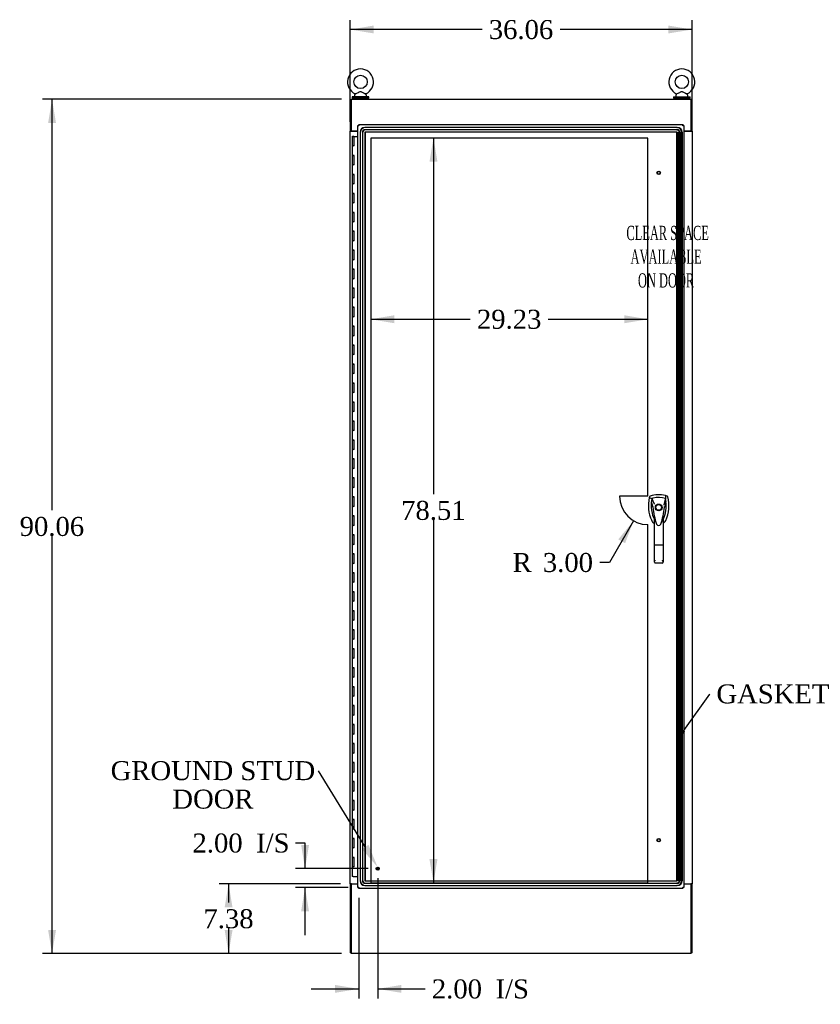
# Model space of a CAD drawing. Header units: inches. Extents: x 2 to 538, y -2 to 358.
# Tile 9 of 19: x 122 to 207, y 128 to 232. Entities that reach past the tile are written whole.
import ezdxf
from ezdxf import colors
from ezdxf.entities.mleader import LeaderData, LeaderLine
from ezdxf.enums import TextEntityAlignment as Align
from ezdxf.lldxf.tags import DXFTag
from ezdxf.math import Vec2, Vec3

# ---------------------------------------------------------------- set-up
doc = ezdxf.new("R2010")
doc.units = ezdxf.units.IN
doc.header["$MEASUREMENT"] = 0
for name, color, linetype in [('COM54746-78', 7, 'Continuous'), ('COM70220', 7, 'Continuous'), ('COM70449-3', 7, 'Continuous'), ('COM71197-4', 7, 'Continuous'), ('COM71198-3', 7, 'Continuous'), ('COM71199-6', 7, 'Continuous'), ('Default', 7, 'Continuous'), ('DV1_Default', 7, 'Continuous'), ('HAN13068', 7, 'Continuous'), ('SCS86414', 7, 'Continuous'), ('STD26122', 7, 'Continuous'), ('STD26258', 7, 'Continuous'), ('WAF25377', 7, 'Continuous'), ('WAM254785', 7, 'Continuous')]:
    doc.layers.add(name, color=color, linetype=linetype)
doc.styles.add('SEACAD_Times_New_Roman', font='times.ttf')
tags = doc.linetypes.add('HIDDEN2', pattern=[0.1875, 0.125, -0.0625]).pattern_tags.tags
tags[6:7] = [DXFTag(74, 4), DXFTag(75, 0), DXFTag(340, '0'), DXFTag(46, 0.0), DXFTag(50, 0.0), DXFTag(44, 0.0), DXFTag(45, 0.0)]
tags[4:5] = [DXFTag(74, 4), DXFTag(75, 0), DXFTag(340, '0'), DXFTag(46, 0.0), DXFTag(50, 0.0), DXFTag(44, 0.0), DXFTag(45, 0.0)]
doc.dimstyles.new('HAMMOND_(STH_-_540x360)', dxfattribs={"dimtxt": 2, "dimasz": 2.5, "dimexe": 1, "dimexo": 1, "dimgap": 0.5, "dimtad": 0, "dimtih": 1, "dimtoh": 1, "dimzin": 0, "dimdsep": 46, "dimtxsty": 'SEACAD_Times_New_Roman', "dimblk1": '_SE_FILLED', "dimblk2": '_SE_FILLED', "dimsah": 1, "dimcen": 1, "dimadec": 0, "dimazin": 0, "dimtfac": 0.8, "dimtofl": 0, "dimtmove": 0, "dimatfit": 3, "dimfxl": 1, "dimtolj": 1, "dimtzin": 0, "dimarcsym": 0})

# ---------------------------------------------------------------- blocks, each defined once
blk = doc.blocks.new('SE')
at = {"layer": 'COM54746-78', "color": 7, "linetype": 'Continuous'}
for p, q in [((157.19, 219.2), (157.42, 219.2)), ((157.19, 219.2), (157.19, 218.2)), ((157.25, 219.2), (157.25, 219.23)), ((157.25, 219.23), (157.3, 219.23)), ((157.3, 219.2), (157.25, 219.2)), ((157.26, 219.2), (157.26, 219.2)), ((157.3, 219.23), (157.32, 219.23)), ((157.3, 219.2), (157.32, 219.2)), ((157.32, 219.23), (157.37, 219.23)), ((157.37, 219.2), (157.32, 219.2)), ((157.36, 219.2), (157.36, 219.2)), ((157.37, 219.23), (157.37, 219.2)), ((157.42, 219.2), (157.79, 219.2)), ((157.42, 218.2), (157.42, 219.2)), ((157.19, 218.2), (157.31, 218.2)), ((157.19, 218.2), (157.19, 217.2)), ((157.31, 218.2), (157.19, 218.2)), ((157.42, 218.2), (157.31, 218.2)), ((157.19, 217.2), (157.31, 217.2)), ((157.31, 217.2), (157.19, 217.2)), ((157.19, 217.2), (157.19, 216.2)), ((157.42, 217.2), (157.31, 217.2)), ((157.42, 216.2), (157.42, 217.2)), ((157.19, 216.2), (157.31, 216.2)), ((157.19, 216.2), (157.19, 215.2)), ((157.31, 216.2), (157.19, 216.2)), ((157.42, 216.2), (157.31, 216.2)), ((157.19, 215.2), (157.31, 215.2)), ((157.31, 215.2), (157.19, 215.2)), ((157.19, 215.2), (157.19, 214.2)), ((157.42, 215.2), (157.31, 215.2)), ((157.42, 214.2), (157.42, 215.2)), ((157.19, 214.2), (157.31, 214.2)), ((157.19, 214.2), (157.19, 213.2)), ((157.31, 214.2), (157.19, 214.2)), ((157.42, 214.2), (157.31, 214.2)), ((157.19, 213.2), (157.31, 213.2)), ((157.31, 213.2), (157.19, 213.2)), ((157.19, 213.2), (157.19, 212.2)), ((157.42, 213.2), (157.31, 213.2)), ((157.42, 212.2), (157.42, 213.2)), ((157.19, 212.2), (157.31, 212.2)), ((157.19, 212.2), (157.19, 211.2)), ((157.31, 212.2), (157.19, 212.2)), ((157.42, 212.2), (157.31, 212.2)), ((157.19, 211.2), (157.31, 211.2)), ((157.31, 211.2), (157.19, 211.2)), ((157.19, 211.2), (157.19, 210.2)), ((157.42, 211.2), (157.31, 211.2)), ((157.42, 210.2), (157.42, 211.2)), ((157.19, 210.2), (157.31, 210.2)), ((157.19, 210.2), (157.19, 209.2)), ((157.31, 210.2), (157.19, 210.2)), ((157.42, 210.2), (157.31, 210.2)), ((157.19, 209.2), (157.31, 209.2)), ((157.31, 209.2), (157.19, 209.2)), ((157.19, 209.2), (157.19, 208.2)), ((157.42, 209.2), (157.31, 209.2)), ((157.42, 208.2), (157.42, 209.2)), ((157.19, 208.2), (157.31, 208.2)), ((157.19, 208.2), (157.19, 207.2)), ((157.31, 208.2), (157.19, 208.2)), ((157.42, 208.2), (157.31, 208.2)), ((157.19, 207.2), (157.31, 207.2)), ((157.31, 207.2), (157.19, 207.2)), ((157.19, 207.2), (157.19, 206.2)), ((157.42, 207.2), (157.31, 207.2)), ((157.42, 206.2), (157.42, 207.2)), ((157.19, 206.2), (157.31, 206.2)), ((157.19, 206.2), (157.19, 205.2)), ((157.31, 206.2), (157.19, 206.2)), ((157.42, 206.2), (157.31, 206.2)), ((157.19, 205.2), (157.31, 205.2)), ((157.31, 205.2), (157.19, 205.2)), ((157.19, 205.2), (157.19, 204.2)), ((157.42, 205.2), (157.31, 205.2)), ((157.42, 204.2), (157.42, 205.2)), ((157.19, 204.2), (157.31, 204.2)), ((157.19, 204.2), (157.19, 203.2)), ((157.31, 204.2), (157.19, 204.2)), ((157.42, 204.2), (157.31, 204.2)), ((157.19, 203.2), (157.31, 203.2)), ((157.31, 203.2), (157.19, 203.2)), ((157.19, 203.2), (157.19, 202.2)), ((157.42, 203.2), (157.31, 203.2)), ((157.42, 202.2), (157.42, 203.2)), ((157.19, 202.2), (157.31, 202.2)), ((157.19, 202.2), (157.19, 201.2)), ((157.31, 202.2), (157.19, 202.2)), ((157.42, 202.2), (157.31, 202.2)), ((157.19, 201.2), (157.31, 201.2)), ((157.31, 201.2), (157.19, 201.2)), ((157.19, 201.2), (157.19, 200.2)), ((157.42, 201.2), (157.31, 201.2)), ((157.42, 200.2), (157.42, 201.2)), ((157.19, 200.2), (157.31, 200.2)), ((157.19, 200.2), (157.19, 199.2)), ((157.31, 200.2), (157.19, 200.2)), ((157.42, 200.2), (157.31, 200.2)), ((157.19, 199.2), (157.31, 199.2)), ((157.31, 199.2), (157.19, 199.2)), ((157.19, 199.2), (157.19, 198.2)), ((157.42, 199.2), (157.31, 199.2)), ((157.42, 198.2), (157.42, 199.2)), ((157.19, 198.2), (157.31, 198.2)), ((157.19, 198.2), (157.19, 197.2)), ((157.31, 198.2), (157.19, 198.2)), ((157.42, 198.2), (157.31, 198.2)), ((157.19, 197.2), (157.31, 197.2)), ((157.31, 197.2), (157.19, 197.2)), ((157.19, 197.2), (157.19, 196.2)), ((157.19, 196.2), (157.31, 196.2)), ((157.19, 196.2), (157.19, 195.2)), ((157.31, 196.2), (157.19, 196.2)), ((157.42, 197.2), (157.31, 197.2)), ((157.42, 196.2), (157.31, 196.2)), ((157.42, 196.2), (157.42, 197.2)), ((157.19, 195.2), (157.31, 195.2)), ((157.31, 195.2), (157.19, 195.2)), ((157.19, 195.2), (157.19, 194.2)), ((157.42, 195.2), (157.31, 195.2)), ((157.42, 194.2), (157.42, 195.2)), ((157.19, 194.2), (157.31, 194.2)), ((157.19, 194.2), (157.19, 193.2)), ((157.31, 194.2), (157.19, 194.2)), ((157.42, 194.2), (157.31, 194.2)), ((157.19, 193.2), (157.31, 193.2)), ((157.31, 193.2), (157.19, 193.2)), ((157.19, 193.2), (157.19, 192.2)), ((157.42, 193.2), (157.31, 193.2)), ((157.42, 192.2), (157.42, 193.2)), ((157.19, 192.2), (157.31, 192.2)), ((157.19, 192.2), (157.19, 191.2)), ((157.31, 192.2), (157.19, 192.2)), ((157.42, 192.2), (157.31, 192.2)), ((157.19, 191.2), (157.31, 191.2)), ((157.31, 191.2), (157.19, 191.2)), ((157.19, 191.2), (157.19, 190.2)), ((157.42, 191.2), (157.31, 191.2)), ((157.42, 190.2), (157.42, 191.2)), ((157.19, 190.2), (157.31, 190.2)), ((157.19, 190.2), (157.19, 189.2)), ((157.31, 190.2), (157.19, 190.2)), ((157.42, 190.2), (157.31, 190.2)), ((157.19, 189.2), (157.31, 189.2)), ((157.31, 189.2), (157.19, 189.2)), ((157.19, 189.2), (157.19, 188.2)), ((157.42, 189.2), (157.31, 189.2)), ((157.42, 188.2), (157.42, 189.2)), ((157.19, 188.2), (157.31, 188.2)), ((157.19, 188.2), (157.19, 187.2)), ((157.31, 188.2), (157.19, 188.2)), ((157.42, 188.2), (157.31, 188.2)), ((157.19, 187.2), (157.31, 187.2)), ((157.31, 187.2), (157.19, 187.2)), ((157.19, 187.2), (157.19, 186.2)), ((157.42, 187.2), (157.31, 187.2)), ((157.42, 186.2), (157.42, 187.2)), ((157.19, 186.2), (157.31, 186.2)), ((157.19, 186.2), (157.19, 185.2)), ((157.31, 186.2), (157.19, 186.2)), ((157.42, 186.2), (157.31, 186.2)), ((157.19, 185.2), (157.31, 185.2)), ((157.31, 185.2), (157.19, 185.2)), ((157.19, 185.2), (157.19, 184.2)), ((157.42, 185.2), (157.31, 185.2)), ((157.42, 184.2), (157.42, 185.2)), ((157.19, 184.2), (157.31, 184.2)), ((157.19, 184.2), (157.19, 183.2)), ((157.31, 184.2), (157.19, 184.2)), ((157.42, 184.2), (157.31, 184.2)), ((157.19, 183.2), (157.31, 183.2)), ((157.31, 183.2), (157.19, 183.2)), ((157.19, 183.2), (157.19, 182.2)), ((157.42, 183.2), (157.31, 183.2)), ((157.42, 182.2), (157.42, 183.2)), ((157.19, 182.2), (157.31, 182.2)), ((157.19, 182.2), (157.19, 181.2)), ((157.31, 182.2), (157.19, 182.2)), ((157.42, 182.2), (157.31, 182.2)), ((157.19, 181.2), (157.31, 181.2)), ((157.31, 181.2), (157.19, 181.2)), ((157.19, 181.2), (157.19, 180.2)), ((157.42, 181.2), (157.31, 181.2)), ((157.42, 180.2), (157.42, 181.2)), ((157.19, 180.2), (157.31, 180.2)), ((157.19, 180.2), (157.19, 179.2)), ((157.31, 180.2), (157.19, 180.2)), ((157.42, 180.2), (157.31, 180.2)), ((157.19, 179.2), (157.31, 179.2)), ((157.31, 179.2), (157.19, 179.2)), ((157.19, 179.2), (157.19, 178.2)), ((157.42, 179.2), (157.31, 179.2)), ((157.42, 178.2), (157.42, 179.2)), ((157.19, 178.2), (157.31, 178.2)), ((157.19, 178.2), (157.19, 177.2)), ((157.31, 178.2), (157.19, 178.2)), ((157.42, 178.2), (157.31, 178.2)), ((157.19, 177.2), (157.31, 177.2)), ((157.31, 177.2), (157.19, 177.2)), ((157.19, 177.2), (157.19, 176.2)), ((157.42, 177.2), (157.31, 177.2)), ((157.42, 176.2), (157.42, 177.2)), ((157.19, 176.2), (157.31, 176.2)), ((157.19, 176.2), (157.19, 175.2)), ((157.31, 176.2), (157.19, 176.2)), ((157.42, 176.2), (157.31, 176.2)), ((157.19, 175.2), (157.31, 175.2)), ((157.31, 175.2), (157.19, 175.2)), ((157.19, 175.2), (157.19, 174.2)), ((157.42, 175.2), (157.31, 175.2)), ((157.42, 174.2), (157.42, 175.2)), ((157.19, 174.2), (157.31, 174.2)), ((157.19, 174.2), (157.19, 173.2)), ((157.31, 174.2), (157.19, 174.2)), ((157.42, 174.2), (157.31, 174.2)), ((157.19, 173.2), (157.31, 173.2)), ((157.31, 173.2), (157.19, 173.2)), ((157.19, 173.2), (157.19, 172.2)), ((157.42, 173.2), (157.31, 173.2)), ((157.42, 172.2), (157.42, 173.2)), ((157.19, 172.2), (157.31, 172.2)), ((157.19, 172.2), (157.19, 171.2)), ((157.31, 172.2), (157.19, 172.2)), ((157.42, 172.2), (157.31, 172.2)), ((157.19, 171.2), (157.31, 171.2)), ((157.31, 171.2), (157.19, 171.2)), ((157.19, 171.2), (157.19, 170.2)), ((157.42, 171.2), (157.31, 171.2)), ((157.42, 170.2), (157.42, 171.2)), ((157.19, 170.2), (157.31, 170.2)), ((157.19, 170.2), (157.19, 169.2)), ((157.31, 170.2), (157.19, 170.2)), ((157.19, 169.2), (157.31, 169.2)), ((157.31, 169.2), (157.19, 169.2)), ((157.19, 169.2), (157.19, 168.2)), ((157.42, 170.2), (157.31, 170.2)), ((157.42, 169.2), (157.31, 169.2)), ((157.42, 168.2), (157.42, 169.2)), ((157.19, 168.2), (157.31, 168.2)), ((157.19, 168.2), (157.19, 167.2)), ((157.31, 168.2), (157.19, 168.2)), ((157.42, 168.2), (157.31, 168.2)), ((157.19, 167.2), (157.31, 167.2)), ((157.31, 167.2), (157.19, 167.2)), ((157.19, 167.2), (157.19, 166.2)), ((157.42, 167.2), (157.31, 167.2)), ((157.42, 166.2), (157.42, 167.2)), ((157.19, 166.2), (157.31, 166.2)), ((157.19, 166.2), (157.19, 165.2)), ((157.31, 166.2), (157.19, 166.2)), ((157.42, 166.2), (157.31, 166.2)), ((157.19, 165.2), (157.31, 165.2)), ((157.31, 165.2), (157.19, 165.2)), ((157.19, 165.2), (157.19, 164.2)), ((157.42, 165.2), (157.31, 165.2)), ((157.42, 164.2), (157.42, 165.2)), ((157.19, 164.2), (157.31, 164.2)), ((157.19, 164.2), (157.19, 163.2)), ((157.31, 164.2), (157.19, 164.2)), ((157.42, 164.2), (157.31, 164.2)), ((157.19, 163.2), (157.31, 163.2)), ((157.31, 163.2), (157.19, 163.2)), ((157.19, 163.2), (157.19, 162.2)), ((157.42, 163.2), (157.31, 163.2)), ((157.42, 162.2), (157.42, 163.2)), ((157.19, 162.2), (157.31, 162.2)), ((157.19, 162.2), (157.19, 161.2)), ((157.31, 162.2), (157.19, 162.2)), ((157.42, 162.2), (157.31, 162.2)), ((157.19, 161.2), (157.31, 161.2)), ((157.31, 161.2), (157.19, 161.2)), ((157.19, 161.2), (157.19, 160.2)), ((157.42, 161.2), (157.31, 161.2)), ((157.42, 160.2), (157.42, 161.2)), ((157.19, 160.2), (157.31, 160.2)), ((157.19, 160.2), (157.19, 159.2)), ((157.31, 160.2), (157.19, 160.2)), ((157.42, 160.2), (157.31, 160.2)), ((157.19, 159.2), (157.31, 159.2)), ((157.31, 159.2), (157.19, 159.2)), ((157.19, 159.2), (157.19, 158.2)), ((157.42, 159.2), (157.31, 159.2)), ((157.42, 158.2), (157.42, 159.2)), ((157.19, 158.2), (157.31, 158.2)), ((157.19, 158.2), (157.19, 157.2)), ((157.31, 158.2), (157.19, 158.2)), ((157.42, 158.2), (157.31, 158.2)), ((157.19, 157.2), (157.31, 157.2)), ((157.31, 157.2), (157.19, 157.2)), ((157.19, 157.2), (157.19, 156.2)), ((157.42, 157.2), (157.31, 157.2)), ((157.42, 156.2), (157.42, 157.2)), ((157.19, 156.2), (157.31, 156.2)), ((157.19, 156.2), (157.19, 155.2)), ((157.31, 156.2), (157.19, 156.2)), ((157.42, 156.2), (157.31, 156.2)), ((157.19, 155.2), (157.31, 155.2)), ((157.31, 155.2), (157.19, 155.2)), ((157.19, 155.2), (157.19, 154.2)), ((157.42, 155.2), (157.31, 155.2)), ((157.42, 154.2), (157.42, 155.2)), ((157.19, 154.2), (157.31, 154.2)), ((157.19, 154.2), (157.19, 153.2)), ((157.31, 154.2), (157.19, 154.2)), ((157.42, 154.2), (157.31, 154.2)), ((157.19, 153.2), (157.31, 153.2)), ((157.31, 153.2), (157.19, 153.2)), ((157.19, 153.2), (157.19, 152.2)), ((157.42, 153.2), (157.31, 153.2)), ((157.42, 152.2), (157.42, 153.2)), ((157.19, 152.2), (157.31, 152.2)), ((157.19, 152.2), (157.19, 151.2)), ((157.31, 152.2), (157.19, 152.2)), ((157.42, 152.2), (157.31, 152.2)), ((157.19, 151.2), (157.31, 151.2)), ((157.31, 151.2), (157.19, 151.2)), ((157.19, 151.2), (157.19, 150.2)), ((157.42, 151.2), (157.31, 151.2)), ((157.42, 150.2), (157.42, 151.2)), ((157.19, 150.2), (157.31, 150.2)), ((157.19, 150.2), (157.19, 149.2)), ((157.31, 150.2), (157.19, 150.2)), ((157.42, 150.2), (157.31, 150.2)), ((157.19, 149.2), (157.31, 149.2)), ((157.31, 149.2), (157.19, 149.2)), ((157.19, 149.2), (157.19, 148.2)), ((157.42, 149.2), (157.31, 149.2)), ((157.42, 148.2), (157.42, 149.2)), ((157.19, 148.2), (157.31, 148.2)), ((157.19, 148.2), (157.19, 147.2)), ((157.31, 148.2), (157.19, 148.2)), ((157.42, 148.2), (157.31, 148.2)), ((157.19, 147.2), (157.31, 147.2)), ((157.31, 147.2), (157.19, 147.2)), ((157.19, 147.2), (157.19, 146.2)), ((157.42, 147.2), (157.31, 147.2)), ((157.42, 146.2), (157.42, 147.2)), ((157.19, 146.2), (157.31, 146.2)), ((157.19, 146.2), (157.19, 145.2)), ((157.31, 146.2), (157.19, 146.2)), ((157.42, 146.2), (157.31, 146.2)), ((157.19, 145.2), (157.31, 145.2)), ((157.31, 145.2), (157.19, 145.2)), ((157.19, 145.2), (157.19, 144.2)), ((157.42, 145.2), (157.31, 145.2)), ((157.42, 144.2), (157.42, 145.2)), ((157.19, 144.2), (157.31, 144.2)), ((157.19, 144.2), (157.19, 143.2)), ((157.31, 144.2), (157.19, 144.2)), ((157.42, 144.2), (157.31, 144.2)), ((157.19, 143.2), (157.31, 143.2)), ((157.31, 143.2), (157.19, 143.2)), ((157.19, 143.2), (157.19, 142.2)), ((157.19, 142.2), (157.31, 142.2)), ((157.19, 142.2), (157.19, 141.2)), ((157.31, 142.2), (157.19, 142.2)), ((157.42, 143.2), (157.31, 143.2)), ((157.42, 142.2), (157.31, 142.2)), ((157.42, 142.2), (157.42, 143.2)), ((157.31, 141.2), (157.19, 141.2)), ((157.31, 141.2), (157.79, 141.2))]:
    blk.add_line(p, q, dxfattribs=at)
at = {"layer": 'COM70220', "color": 7, "linetype": 'HIDDEN2'}
for p, q in [((191.43, 220.16), (158.53, 220.16)), ((191.43, 220.16), (158.53, 220.16)), ((191.43, 220.16), (191.49, 220.16)), ((191.43, 220.16), (191.49, 220.16)), ((158.03, 219.66), (158.03, 140.73)), ((158.03, 219.66), (158.03, 140.73)), ((158.09, 140.73), (158.09, 219.66)), ((158.09, 140.73), (158.09, 219.66)), ((158.28, 219.66), (158.28, 140.73)), ((158.34, 140.73), (158.34, 219.66)), ((191.43, 219.91), (158.53, 219.91)), ((158.53, 219.66), (158.53, 140.73)), ((191.43, 219.66), (158.53, 219.66)), ((191.43, 219.66), (158.53, 219.66)), ((158.53, 219.66), (158.53, 140.73)), ((158.59, 140.73), (158.59, 219.66)), ((158.59, 140.73), (158.59, 219.66)), ((191.43, 219.91), (191.49, 219.91)), ((191.43, 219.66), (191.49, 219.66)), ((191.43, 219.66), (191.49, 219.66)), ((191.43, 140.73), (191.43, 219.66)), ((191.43, 140.73), (191.43, 219.66)), ((191.49, 219.66), (191.49, 140.73)), ((191.5, 219.66), (191.5, 140.73)), ((191.68, 140.73), (191.68, 219.66)), ((191.74, 219.66), (191.74, 140.73)), ((191.93, 140.73), (191.93, 219.66)), ((191.93, 140.73), (191.93, 219.66)), ((191.99, 219.66), (191.99, 140.73)), ((191.99, 219.66), (191.99, 140.73)), ((158.53, 140.73), (191.43, 140.73)), ((158.53, 140.73), (191.43, 140.73)), ((158.53, 140.48), (191.43, 140.48)), ((158.53, 140.23), (191.43, 140.23)), ((158.53, 140.23), (191.43, 140.23)), ((191.49, 140.73), (191.43, 140.73)), ((191.49, 140.73), (191.43, 140.73)), ((191.49, 140.48), (191.43, 140.48)), ((191.49, 140.23), (191.43, 140.23)), ((191.49, 140.23), (191.43, 140.23))]:
    blk.add_line(p, q, dxfattribs=at)
for centre, radius, start, end in [((158.53, 219.66), 0.5, 90, 180), ((158.53, 219.66), 0.499, 90, 180), ((158.59, 219.66), 0.5, 90, 180), ((158.59, 219.66), 0.499, 90, 180), ((191.43, 219.66), 0.5, 0, 90), ((191.43, 219.66), 0.499, 0, 90), ((191.49, 219.66), 0.5, 0, 90), ((191.49, 219.66), 0.499, 0, 90), ((158.53, 219.66), 0.25, 90, 180), ((158.59, 219.66), 0.25, 90, 180), ((158.53, 219.66), 0.001, 90, 180), ((158.59, 219.66), 0.001, 90, 180), ((191.43, 219.66), 0.25, 0, 90), ((191.43, 219.66), 0.001, 0, 90), ((191.49, 219.66), 0.25, 0, 90), ((191.49, 219.66), 0.001, 0, 90), ((158.53, 140.73), 0.5, 180, 270), ((158.53, 140.73), 0.499, 180, 270), ((158.59, 140.73), 0.5, 180, 270), ((158.59, 140.73), 0.499, 180, 270), ((158.53, 140.73), 0.25, 180, 270), ((158.59, 140.73), 0.25, 180, 270), ((158.53, 140.73), 0.001, 180, 270), ((158.59, 140.73), 0.001, 180, 270), ((191.43, 140.73), 0.5, 270, 0), ((191.43, 140.73), 0.001, 270, 0), ((191.43, 140.73), 0.25, 270, 0), ((191.43, 140.73), 0.499, 270, 0), ((191.49, 140.73), 0.5, 270, 0), ((191.49, 140.73), 0.001, 270, 0), ((191.49, 140.73), 0.25, 270, 0), ((191.49, 140.73), 0.499, 270, 0)]:
    blk.add_arc(centre, radius, start, end, dxfattribs=at)
at = {"layer": 'COM70449-3', "color": 7, "linetype": 'Continuous'}
for p, q in [((157.08, 223.12), (192.95, 223.12)), ((157.08, 223.12), (157.08, 222.97)), ((157.08, 222.97), (157.08, 219.77)), ((192.95, 222.97), (192.95, 223.12)), ((192.95, 219.77), (192.95, 222.97)), ((157.08, 219.77), (157.79, 219.77)), ((192.17, 219.77), (192.95, 219.77))]:
    blk.add_line(p, q, dxfattribs=at)
at = {"layer": 'COM71197-4', "color": 7, "linetype": 'Continuous'}
for p, q in [((157.08, 223.02), (156.98, 223.02)), ((156.98, 223.02), (156.98, 219.77)), ((192.95, 223.02), (193.04, 223.02)), ((193.04, 219.77), (193.04, 223.02)), ((156.98, 219.74), (156.98, 219.77)), ((157.08, 219.77), (156.98, 219.77)), ((156.98, 140.43), (156.98, 219.74)), ((156.98, 219.74), (157.12, 219.74)), ((157.08, 219.74), (157.08, 219.77)), ((157.79, 219.74), (157.12, 219.74)), ((192.9, 219.74), (192.17, 219.74)), ((192.9, 219.74), (193.04, 219.74)), ((192.95, 219.74), (192.95, 219.77)), ((193.04, 219.77), (192.95, 219.77)), ((193.04, 219.74), (193.04, 219.77)), ((193.04, 219.74), (193.04, 140.43)), ((156.98, 140.43), (156.98, 140.4)), ((157.12, 140.43), (156.98, 140.43)), ((156.98, 140.4), (157.08, 140.4)), ((156.98, 140.4), (156.98, 133.15)), ((157.08, 140.43), (157.08, 140.4)), ((157.12, 140.43), (157.79, 140.43)), ((192.17, 140.43), (192.9, 140.43)), ((193.04, 140.43), (192.9, 140.43)), ((192.95, 140.43), (192.95, 140.4)), ((192.95, 140.4), (193.04, 140.4)), ((193.04, 140.43), (193.04, 140.4)), ((193.04, 133.15), (193.04, 140.4)), ((157.08, 133.15), (156.98, 133.15)), ((193.04, 133.15), (192.95, 133.15))]:
    blk.add_line(p, q, dxfattribs=at)
at = {"layer": 'COM71198-3', "color": 7, "linetype": 'Continuous'}
for p, q in [((157.08, 140.4), (157.08, 133.2)), ((157.08, 140.4), (157.79, 140.4)), ((192.17, 140.4), (192.95, 140.4)), ((192.95, 133.2), (192.95, 140.4)), ((157.08, 133.2), (157.08, 133.06)), ((192.95, 133.06), (157.08, 133.06)), ((192.95, 133.06), (192.95, 133.2))]:
    blk.add_line(p, q, dxfattribs=at)
at = {"layer": 'COM71199-6', "color": 7, "linetype": 'Continuous'}
for p, q in [((157.79, 140.02), (157.79, 220.37)), ((157.79, 220.37), (157.85, 220.37)), ((157.89, 220.37), (157.85, 220.37)), ((157.89, 220.46), (192.07, 220.46)), ((157.89, 220.46), (157.89, 220.41)), ((157.89, 220.37), (157.89, 220.41)), ((157.92, 220.33), (157.89, 220.37)), ((157.94, 220.32), (157.94, 220.32)), ((157.94, 220.32), (157.94, 220.32)), ((157.94, 220.32), (157.94, 220.32)), ((157.94, 220.32), (157.94, 220.32)), ((157.94, 220.32), (157.94, 220.32)), ((192.03, 220.32), (192.03, 220.32)), ((192.03, 220.32), (192.03, 220.32)), ((192.03, 220.32), (192.03, 220.32)), ((192.03, 220.32), (192.03, 220.32)), ((192.03, 220.32), (192.03, 220.32)), ((192.04, 220.33), (192.07, 220.37)), ((192.07, 220.46), (192.07, 220.41)), ((192.07, 220.37), (192.07, 220.41)), ((192.07, 220.37), (192.11, 220.37)), ((192.17, 220.37), (192.11, 220.37)), ((192.17, 220.37), (192.17, 140.02)), ((192.23, 219.77), (192.23, 219.74)), ((192.23, 140.43), (192.23, 140.4)), ((157.79, 140.02), (157.85, 140.02)), ((157.89, 140.02), (157.85, 140.02)), ((157.93, 140.06), (157.89, 140.02)), ((157.89, 140.02), (157.89, 139.99)), ((157.89, 139.93), (157.89, 139.99)), ((192.07, 139.93), (157.89, 139.93)), ((157.94, 140.07), (157.94, 140.07)), ((157.94, 140.07), (157.94, 140.07)), ((157.94, 140.07), (157.94, 140.07)), ((157.94, 140.07), (157.94, 140.07)), ((192.03, 140.07), (192.03, 140.07)), ((192.03, 140.07), (192.03, 140.07)), ((192.03, 140.07), (192.03, 140.07)), ((192.03, 140.07), (192.03, 140.07)), ((192.04, 140.06), (192.07, 140.02)), ((192.07, 140.02), (192.07, 139.99)), ((192.07, 140.02), (192.11, 140.02)), ((192.07, 139.93), (192.07, 139.99)), ((192.17, 140.02), (192.11, 140.02))]:
    blk.add_line(p, q, dxfattribs=at)
for centre, start, end in [((158.42, 221.3), 238.5613, 243.7633), ((156.96, 219.84), 26.2367, 31.4387), ((193, 219.84), 148.5613, 153.7633), ((191.54, 221.3), 296.2367, 301.4387), ((158.42, 139.09), 116.2367, 121.4387), ((156.96, 140.55), 328.5613, 333.7633), ((193, 140.55), 206.2367, 211.4387), ((191.54, 139.09), 58.5613, 63.7633)]:
    blk.add_arc(centre, 1.09, start, end, dxfattribs=at)
at = {"layer": 'DV1_Default', "color": 7, "linetype": 'HIDDEN2'}
for p, q in [((188.38, 219.03), (159.15, 219.03)), ((159.15, 219.03), (159.15, 140.52)), ((188.38, 181.28), (188.38, 219.03)), ((188.38, 181.28), (185.38, 181.28)), ((188.38, 140.52), (188.38, 178.28)), ((159.15, 140.52), (188.38, 140.52))]:
    blk.add_line(p, q, dxfattribs=at)
blk.add_arc((188.38, 181.28), 3, 180, 270, dxfattribs=at)
at = {"layer": 'HAN13068', "color": 7, "linetype": 'Continuous'}
for p, q in [((188.53, 181.2), (188.52, 181.14)), ((188.52, 181.14), (188.8, 181.03)), ((188.8, 181.03), (189.02, 180.46)), ((190.22, 181.03), (190.05, 180.38)), ((190.41, 181.28), (190.23, 181.34)), ((188.91, 180.11), (188.91, 180.11)), ((189.02, 180.46), (189.07, 180.43)), ((190.12, 180.12), (190.12, 180.12)), ((189.06, 176.12), (189.06, 179.1)), ((189.97, 179.1), (189.97, 176.12)), ((189.97, 178.82), (189.99, 178.86)), ((189.99, 178.86), (189.99, 178.86)), ((189.25, 178.45), (189.25, 178.45)), ((189.73, 178.33), (189.74, 178.35)), ((189.06, 174.31), (189.06, 176.12)), ((189.88, 176.11), (189.15, 176.11)), ((189.97, 176.12), (189.97, 174.31)), ((189.88, 174.22), (189.15, 174.22))]:
    blk.add_line(p, q, dxfattribs=at)
for radius in [0.35, 0.3]:
    blk.add_circle((189.51, 180.1), radius, dxfattribs=at)
for centre, radius, start, end in [((192.14, 180.29), 3.72, 166.7532, 205.1027), ((189.51, 178.86), 2.58, 73.8589, 110.3492), ((192.14, 180.29), 3.42, 174.7018, 200.2077), ((192.14, 180.29), 3.42, 167.3846, 174.7018), ((189.51, 178.86), 2.28, 106.8385, 108.0343), ((189.51, 178.86), 2.28, 104.4503, 106.8385), ((189.51, 178.86), 2.28, 71.9657, 104.4503), ((186.88, 180.29), 3.42, 334.8973, 7.2824), ((186.88, 180.29), 3.42, 10.1138, 12.6154), ((186.88, 180.29), 3.42, 8.519, 10.1138), ((186.88, 180.29), 3.42, 7.2824, 8.519), ((195.75, 180.68), 6.87, 184.7542, 199.9908), ((188.99, 178.76), 1.35, 91.2336, 93.7696), ((183.07, 180.71), 7.07, 340.3478, 355.1696), ((202.88, 153.67), 29.63, 115.6418, 115.7539), ((190.05, 179.33), 0.791, 85.3077, 89.6394), ((192.14, 180.29), 3.42, 200.2077, 205.1027), ((189.45, 179.03), 0.45, 205.1027, 208.4225), ((187.53, 178.49), 1.65, 10.2772, 21.6468), ((189.57, 179.03), 0.45, 331.5775, 334.8973), ((189.57, 179.03), 0.75, 301.8486, 334.8973), ((189.45, 179.03), 0.75, 233.4788, 238.1514), ((189.51, 178.42), 0.234, 202.2802, 338.2167), ((189.15, 174.31), 0.0903, 180.0017, 181.1154), ((189.15, 174.31), 0.09, 181.1172, 270), ((189.88, 174.31), 0.09, 270, 358.8828), ((189.88, 174.31), 0.0903, 358.8846, 359.9983)]:
    blk.add_arc(centre, radius, start, end, dxfattribs=at)
for points in [[(188.61, 181.28), (188.57, 181.27), (188.54, 181.24), (188.53, 181.2)], [(188.74, 180.6), (188.79, 180.44), (188.85, 180.28), (188.91, 180.11)], [(190.27, 180.72), (190.22, 180.52), (190.17, 180.32), (190.12, 180.12)], [(190.23, 181.34), (190.23, 181.24), (190.22, 181.14), (190.22, 181.03)], [(190.49, 181.2), (190.48, 181.24), (190.45, 181.27), (190.41, 181.28)], [(188.77, 178.71), (188.83, 178.6), (188.91, 178.5), (189.01, 178.42)], [(189.18, 178.68), (189.17, 178.72), (189.16, 178.75), (189.15, 178.78)], [(189.88, 178.78), (189.85, 178.69), (189.82, 178.59), (189.79, 178.49)], [(189.25, 178.46), (189.25, 178.47), (189.24, 178.48), (189.24, 178.49)]]:
    blk.add_open_spline(points, degree=3, dxfattribs=at)
for points, knots in [([(190.25, 178.71), (190.43, 179.09), (190.54, 179.51), (190.62, 180.35), (190.59, 180.79), (190.49, 181.2)], [0, 0, 0, 0, 0.5, 0.5, 1, 1, 1, 1]), ([(189.88, 178.78), (189.89, 178.84), (189.91, 178.9), (189.93, 178.98), (189.94, 179.01), (189.95, 179.05), (189.95, 179.07), (189.96, 179.08), (189.96, 179.09), (189.97, 179.1), (189.97, 179.1), (189.97, 179.1)], [0, 0, 0, 0, 0.5, 0.5, 0.75, 0.75, 0.875, 0.875, 0.9375, 0.9375, 1, 1, 1, 1]), ([(189.15, 176.11), (189.14, 176.11), (189.13, 176.11), (189.12, 176.11), (189.12, 176.11), (189.11, 176.11), (189.1, 176.11), (189.09, 176.11), (189.09, 176.11), (189.07, 176.11), (189.07, 176.12), (189.06, 176.12), (189.06, 176.12), (189.06, 176.12), (189.06, 176.12), (189.06, 176.12)], [0, 0, 0, 0, 0.125, 0.125, 0.25, 0.25, 0.375, 0.375, 0.5, 0.5, 0.75, 0.75, 0.875, 0.875, 1, 1, 1, 1]), ([(189.97, 176.12), (189.97, 176.12), (189.97, 176.12), (189.96, 176.12), (189.96, 176.12), (189.95, 176.12), (189.95, 176.11), (189.94, 176.11), (189.93, 176.11), (189.92, 176.11), (189.92, 176.11), (189.91, 176.11), (189.9, 176.11), (189.89, 176.11), (189.88, 176.11), (189.88, 176.11)], [0, 0, 0, 0, 0.125, 0.125, 0.25, 0.25, 0.5, 0.5, 0.625, 0.625, 0.75, 0.75, 0.875, 0.875, 1, 1, 1, 1]), ([(189.06, 174.31), (189.06, 174.32), (189.06, 174.34), (189.07, 174.37), (189.07, 174.38), (189.08, 174.4), (189.08, 174.41), (189.1, 174.44), (189.11, 174.46), (189.12, 174.49), (189.13, 174.5), (189.14, 174.53), (189.14, 174.54), (189.15, 174.55)], [0, 0, 0, 0, 0.25, 0.25, 0.375, 0.375, 0.5, 0.5, 0.75, 0.75, 0.875, 0.875, 1, 1, 1, 1]), ([(189.88, 174.55), (189.88, 174.54), (189.89, 174.53), (189.9, 174.5), (189.9, 174.49), (189.92, 174.46), (189.93, 174.44), (189.94, 174.41), (189.94, 174.4), (189.95, 174.38), (189.95, 174.37), (189.96, 174.34), (189.97, 174.32), (189.97, 174.31)], [0, 0, 0, 0, 0.125, 0.125, 0.25, 0.25, 0.5, 0.5, 0.625, 0.625, 0.75, 0.75, 1, 1, 1, 1])]:
    blk.add_open_spline(points, degree=3, knots=knots, dxfattribs=at)
at = {"layer": 'SCS86414', "color": 7, "linetype": 'Continuous'}
for p, q in [((157.45, 223.54), (157.45, 223.42)), ((157.53, 223.65), (157.46, 223.57)), ((158.69, 223.57), (158.62, 223.65)), ((158.7, 223.42), (158.7, 223.54)), ((191.32, 223.54), (191.32, 223.42)), ((191.4, 223.65), (191.33, 223.57)), ((192.56, 223.57), (192.49, 223.65)), ((192.57, 223.42), (192.57, 223.54))]:
    blk.add_line(p, q, dxfattribs=at)
for centre in [(158.08, 224.95), (191.95, 224.95)]:
    blk.add_circle(centre, 0.704, dxfattribs=at)
for centre, radius, start, end in [((158.08, 224.95), 1.37, 294.0237, 246.0188), ((191.95, 224.95), 1.37, 294.0237, 246.0188), ((157.51, 223.54), 0.06, 140.3214, 180), ((157.51, 223.42), 0.06, 180, 270), ((157.51, 223.67), 0.03, 297.8916, 61.952), ((158.64, 223.68), 0.0231, 111.5897, 162.4656), ((158.64, 223.42), 0.06, 270, 0), ((158.64, 223.54), 0.06, 0, 39.6786), ((191.38, 223.54), 0.06, 140.3214, 180), ((191.38, 223.42), 0.06, 180, 270), ((191.38, 223.67), 0.03, 297.8916, 61.952), ((192.51, 223.68), 0.0231, 111.5897, 162.4656), ((192.51, 223.42), 0.06, 270, 0), ((192.51, 223.54), 0.06, 0, 39.6786)]:
    blk.add_arc(centre, radius, start, end, dxfattribs=at)
for points in [[(158.62, 223.65), (158.62, 223.65), (158.61, 223.66), (158.56, 223.69), (158.54, 223.7), (158.49, 223.72), (158.47, 223.74), (158.39, 223.78), (158.34, 223.81), (158.25, 223.85), (158.22, 223.87), (158.16, 223.89), (158.13, 223.9), (158.06, 223.91), (158.03, 223.9), (157.97, 223.88), (157.94, 223.87), (157.85, 223.83), (157.79, 223.8), (157.69, 223.74), (157.64, 223.71), (157.6, 223.69)], [(192.49, 223.65), (192.49, 223.65), (192.48, 223.66), (192.43, 223.69), (192.41, 223.7), (192.36, 223.72), (192.34, 223.74), (192.26, 223.78), (192.21, 223.81), (192.12, 223.85), (192.09, 223.87), (192.03, 223.89), (192, 223.9), (191.93, 223.91), (191.9, 223.9), (191.84, 223.88), (191.81, 223.87), (191.72, 223.83), (191.66, 223.8), (191.56, 223.74), (191.51, 223.71), (191.47, 223.69)]]:
    blk.add_open_spline(points, degree=3, knots=[0.5685641, 0.5685641, 0.5685641, 0.5685641, 0.625, 0.625, 0.65625, 0.65625, 0.6875, 0.6875, 0.75, 0.75, 0.78125, 0.78125, 0.8125, 0.8125, 0.84375, 0.84375, 0.875, 0.875, 0.9375, 0.9375, 1, 1, 1, 1], dxfattribs=at)
at = {"layer": 'STD26122', "color": 7, "linetype": 'HIDDEN2'}
for centre, radius in [((189.51, 215.37), 0.185), ((189.51, 215.37), 0.15), ((189.51, 145.02), 0.185), ((189.51, 145.02), 0.15)]:
    blk.add_circle(centre, radius, dxfattribs=at)
at = {"layer": 'STD26258', "color": 7, "linetype": 'HIDDEN2'}
for radius in [0.156, 0.125, 0.0944]:
    blk.add_circle((159.89, 142.02), radius, dxfattribs=at)
at = {"layer": 'WAF25377', "color": 7, "linetype": 'Continuous'}
for p, q in [((158.95, 223.36), (157.2, 223.36)), ((157.2, 223.36), (157.2, 223.24)), ((158.95, 223.24), (157.2, 223.24)), ((158.95, 223.24), (158.95, 223.36)), ((191.07, 223.36), (192.82, 223.36)), ((191.07, 223.36), (191.07, 223.24)), ((191.07, 223.24), (192.82, 223.24)), ((192.82, 223.24), (192.82, 223.36))]:
    blk.add_line(p, q, dxfattribs=at)
at = {"layer": 'WAM254785', "color": 7, "linetype": 'Continuous'}
for p, q in [((157.33, 223.24), (157.33, 223.12)), ((158.83, 223.12), (158.83, 223.24)), ((191.2, 223.24), (191.2, 223.12)), ((192.7, 223.12), (192.7, 223.24))]:
    blk.add_line(p, q, dxfattribs=at)
at = {"layer": 'DV1_Default', "insert": (190.29, 209.78), "char_height": 1.5, "width": 14.8987, "attachment_point": 2}
blk.add_mtext('{\\fTimes New Roman|b0||i0||c0|p34;\\C7;\\H1.5;\\W0.5776;^I}{\\fTimes New Roman|b0||i0||c0|p34;\\C7;\\H1.5;\\W0.5776;CLEAR SPACE\\P}{\\fTimes New Roman|b0||i0||c0|p34;\\C7;\\H1.5;\\W0.5776;AVAILABLE \\P}{\\fTimes New Roman|b0||i0||c0|p34;\\C7;\\H1.5;\\W0.5776;ON DOOR^I}', dxfattribs=at)
blk = doc.blocks.new('DMBLK4439')
at = {"layer": 'Default', "linetype": 'Continuous'}
for points in [[(125.15, 220.62), (125.98, 220.62), (125.56, 223.12)], [(125.15, 135.56), (125.56, 133.06), (125.98, 135.56)]]:
    blk.add_hatch(color=7, dxfattribs=at).paths.add_polyline_path(points)
at = {"layer": 'Default', "color": 7, "linetype": 'Continuous'}
for p, q in [((156.08, 223.12), (124.56, 223.12)), ((125.56, 179.79), (125.56, 223.12)), ((125.56, 133.06), (125.56, 177.09)), ((156.08, 133.06), (124.56, 133.06))]:
    blk.add_line(p, q, dxfattribs=at)
at = {"layer": 'Default', "color": 7, "linetype": 'Continuous', "style": 'SEACAD_Times_New_Roman'}
blk.add_text('90.06', height=2, dxfattribs=at).set_placement((122.15, 179.09), align=Align.TOP_LEFT)
blk = doc.blocks.new('_SE_FILLED')
at = {"color": 0}
blk.add_line((0, 0), (-1, 0), dxfattribs=at)
blk.add_solid([(0, 0), (-1, -0.1665), (-1, 0.1665), (0, 0)], dxfattribs=at)
blk = doc.blocks.new('DMBLK4445')
at = {"layer": 'Default', "linetype": 'Continuous'}
for points in [[(143.76, 137.93), (144.59, 137.93), (144.17, 140.43)], [(143.76, 135.56), (144.17, 133.06), (144.59, 135.56)]]:
    blk.add_hatch(color=7, dxfattribs=at).paths.add_polyline_path(points)
at = {"layer": 'Default', "color": 7, "linetype": 'Continuous'}
for p, q in [((155.98, 140.43), (143.17, 140.43)), ((144.17, 140.43), (144.17, 138.44)), ((144.17, 135.74), (144.17, 133.06)), ((156.08, 133.06), (143.17, 133.06))]:
    blk.add_line(p, q, dxfattribs=at)
at = {"layer": 'Default', "color": 7, "linetype": 'Continuous', "style": 'SEACAD_Times_New_Roman'}
blk.add_text('7.38', height=2, dxfattribs=at).set_placement((141.52, 137.74), align=Align.TOP_LEFT)
blk = doc.blocks.new('DMBLK4449')
at = {"layer": 'Default', "linetype": 'Continuous'}
for points in [[(166.19, 216.53), (165.77, 219.03), (165.35, 216.53)], [(166.19, 143.02), (165.35, 143.02), (165.77, 140.52)]]:
    blk.add_hatch(color=7, dxfattribs=at).paths.add_polyline_path(points)
at = {"layer": 'Default', "color": 7, "linetype": 'Continuous'}
for p, q in [((165.77, 219.03), (165.77, 181.48)), ((165.77, 178.78), (165.77, 140.52))]:
    blk.add_line(p, q, dxfattribs=at)
at = {"layer": 'Default', "color": 7, "linetype": 'Continuous', "style": 'SEACAD_Times_New_Roman'}
blk.add_text('78.51', height=2, dxfattribs=at).set_placement((162.36, 180.78), align=Align.TOP_LEFT)
blk = doc.blocks.new('DMBLK4450')
at = {"layer": 'Default', "linetype": 'Continuous'}
for points in [[(161.65, 199.51), (161.65, 200.35), (159.15, 199.93)], [(185.88, 199.51), (188.38, 199.93), (185.88, 200.35)]]:
    blk.add_hatch(color=7, dxfattribs=at).paths.add_polyline_path(points)
at = {"layer": 'Default', "color": 7, "linetype": 'Continuous'}
for p, q in [((159.15, 199.93), (169.65, 199.93)), ((177.87, 199.93), (188.38, 199.93))]:
    blk.add_line(p, q, dxfattribs=at)
at = {"layer": 'Default', "color": 7, "linetype": 'Continuous', "style": 'SEACAD_Times_New_Roman'}
blk.add_text('29.23', height=2, dxfattribs=at).set_placement((170.35, 200.93), align=Align.TOP_LEFT)
blk = doc.blocks.new('DMBLK4451')
at = {"layer": 'Default', "linetype": 'Continuous'}
blk.add_hatch(color=7, dxfattribs=at).paths.add_polyline_path([(185.97, 176.32), (186.87, 178.69), (185.25, 176.73)])
at = {"layer": 'Default', "color": 7, "linetype": 'Continuous'}
for p, q in [((186.87, 178.69), (184.31, 174.29)), ((184.31, 174.29), (183.31, 174.29))]:
    blk.add_line(p, q, dxfattribs=at)
at = {"layer": 'Default', "color": 7, "linetype": 'Continuous', "style": 'SEACAD_Times_New_Roman'}
for s, p in [('R', (174.11, 175.29)), ('3.00', (177.3, 175.29))]:
    blk.add_text(s, height=2, dxfattribs=at).set_placement(p, align=Align.TOP_LEFT)
blk = doc.blocks.new('DMBLK4460')
at = {"layer": 'Default', "linetype": 'Continuous'}
for points in [[(155.39, 128.93), (157.89, 129.34), (155.39, 129.76)], [(162.39, 128.93), (162.39, 129.76), (159.89, 129.34)]]:
    blk.add_hatch(color=7, dxfattribs=at).paths.add_polyline_path(points)
at = {"layer": 'Default', "color": 7, "linetype": 'Continuous'}
for p, q in [((159.89, 141.02), (159.89, 128.34)), ((157.89, 138.93), (157.89, 128.34)), ((152.89, 129.34), (157.89, 129.34)), ((159.89, 129.34), (163.9, 129.34)), ((163.9, 129.34), (164.9, 129.34))]:
    blk.add_line(p, q, dxfattribs=at)
at = {"layer": 'Default', "color": 7, "linetype": 'Continuous', "style": 'SEACAD_Times_New_Roman'}
for s, p in [('2.00', (165.6, 130.34)), ('I/S', (172.31, 130.34))]:
    blk.add_text(s, height=2, dxfattribs=at).set_placement(p, align=Align.TOP_LEFT)
blk = doc.blocks.new('DMBLK4461')
at = {"layer": 'Default', "linetype": 'Continuous'}
for points in [[(151.82, 144.52), (152.23, 142.02), (152.65, 144.52)], [(151.82, 137.52), (152.65, 137.52), (152.23, 140.02)]]:
    blk.add_hatch(color=7, dxfattribs=at).paths.add_polyline_path(points)
at = {"layer": 'Default', "color": 7, "linetype": 'Continuous'}
for p, q in [((152.23, 144.72), (151.23, 144.72)), ((152.23, 142.02), (152.23, 144.72)), ((158.89, 142.02), (151.23, 142.02)), ((156.79, 140.02), (151.23, 140.02)), ((152.23, 135.02), (152.23, 140.02))]:
    blk.add_line(p, q, dxfattribs=at)
at = {"layer": 'Default', "color": 7, "linetype": 'Continuous', "style": 'SEACAD_Times_New_Roman'}
for s, p in [('2.00', (140.37, 145.72)), ('I/S', (147.07, 145.72))]:
    blk.add_text(s, height=2, dxfattribs=at).set_placement(p, align=Align.TOP_LEFT)
blk = doc.blocks.new('DMBLK4463')
at = {"layer": 'Default', "linetype": 'Continuous'}
for points in [[(159.48, 230.89), (156.98, 230.47), (159.48, 230.06)], [(190.54, 230.89), (190.54, 230.06), (193.04, 230.47)]]:
    blk.add_hatch(color=7, dxfattribs=at).paths.add_polyline_path(points)
at = {"layer": 'Default', "color": 7, "linetype": 'Continuous'}
for p, q in [((156.98, 220.74), (156.98, 231.47)), ((193.04, 220.74), (193.04, 231.47)), ((170.9, 230.47), (156.98, 230.47)), ((193.04, 230.47), (179.12, 230.47))]:
    blk.add_line(p, q, dxfattribs=at)
at = {"layer": 'Default', "color": 7, "linetype": 'Continuous', "style": 'SEACAD_Times_New_Roman'}
blk.add_text('36.06', height=2, dxfattribs=at).set_placement((171.6, 231.47), align=Align.TOP_LEFT)

msp = doc.modelspace()

# ---------------------------------------------------------------- block references
at = {"layer": 'Default'}
msp.add_blockref('SE', (0, 0), dxfattribs=at)

# ---------------------------------------------------------------- dimensions: what is measured, and where the dimension line sits
at = {"layer": 'Default', "color": 7, "linetype": 'Continuous'}
for base, p1, p2, picture, middle in [((156.981, 230.472), (193.041, 219.741), (156.981, 219.741), 'DMBLK4463', (175.011, 230.472)), ((188.377, 199.931), (159.148, 219.033), (188.377, 181.279), 'DMBLK4450', (173.762, 199.931))]:
    dim = msp.add_linear_dim(base=base, p1=p1, p2=p2, text='\\A1;<>', dimstyle='HAMMOND_(STH_-_540x360)', dxfattribs=at)
    dim.commit()
    dim.dimension.update_dxf_attribs({"geometry": picture, "text_midpoint": middle, "dimtype": 160})
for base, p1, p2, angle, picture, middle, dimtype in [((125.565, 133.056), (157.076, 133.056), (157.076, 223.116), 90, 'DMBLK4439', (125.565, 178.086), 161), ((165.771, 219.033), (159.148, 219.033), (159.148, 140.524), 270, 'DMBLK4449', (165.771, 179.779), 161), ((144.174599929, 133.056322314), (156.981117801, 140.431322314), (157.076117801, 133.056322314), 90, 'DMBLK4445', (144.174599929, 136.743822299), 160)]:
    dim = msp.add_linear_dim(base=base, p1=p1, p2=p2, angle=angle, text='\\A1;<>', dimstyle='HAMMOND_(STH_-_540x360)', dxfattribs=at)
    dim.commit()
    dim.dimension.update_dxf_attribs({"geometry": picture, "text_midpoint": middle, "dimtype": dimtype})
dim = msp.add_radius_dim(center=(188.377, 181.279), mpoint=(186.868, 178.686), text='\\A1;<>', dimstyle='HAMMOND_(STH_-_540x360)', dxfattribs=at)
dim.commit()
dim.dimension.update_dxf_attribs({"geometry": 'DMBLK4451', "text_midpoint": (183.308, 174.288), "dimtype": 164})
dim = msp.add_linear_dim(base=(152.235, 142.024), p1=(157.793, 140.024), p2=(159.888, 142.024), angle=90, text='\\A1;<> I/S', dimstyle='HAMMOND_(STH_-_540x360)', override={"dimtmove": 1}, dxfattribs=at)
dim.commit()
dim.dimension.update_dxf_attribs({"geometry": 'DMBLK4461', "text_midpoint": (151.235, 144.72), "dimtype": 160})
dim = msp.add_linear_dim(base=(159.888, 129.343), p1=(157.888, 139.929), p2=(159.888, 142.024), text='\\A1;<> I/S', dimstyle='HAMMOND_(STH_-_540x360)', override={"dimtmove": 1}, dxfattribs=at)
dim.commit()
dim.dimension.update_dxf_attribs({"geometry": 'DMBLK4460', "text_midpoint": (164.9, 129.343), "dimtype": 160})

# ---------------------------------------------------------------- leaders
ml = msp.add_multileader_mtext('Standard', dxfattribs=at)
ml.set_content('{\\pxsm0.9;\\fTimes New Roman|b0||i0||c0|p34;\\W1.;GASKET\\P}', color=7)
ml.set_leader_properties()
ml.build(insert=Vec2(0, 0))
ml.multileader.update_dxf_attribs({"dogleg_length": 0, "arrow_head_size": 1.224})
ctx = ml.context
ctx.base_point, ctx.char_height, ctx.arrow_head_size, ctx.landing_gap_size = Vec3(195.505, 159.508), 2, 1.224, 0.7
notes = []
notes.append((ctx, [(0, (1, 1, 0), (194.895, 160.418), (1, 0), 0, [(0, [(191.434, 155.569)], 0, [])])]))
ctx.mtext.insert = Vec3(195.595, 161.44)
ml = msp.add_multileader_mtext('Standard', dxfattribs=at)
ml.set_content('{\\pxsm0.9;\\fTimes New Roman|b0||i0||c0|p34;\\W1.;GROUND STUD\\PDOOR\\P}', color=7)
ml.set_leader_properties()
ml.build(insert=Vec2(0, 0))
ml.multileader.update_dxf_attribs({"dogleg_length": 0, "arrow_head_size": 2.5})
ctx = ml.context
ctx.base_point, ctx.char_height, ctx.arrow_head_size, ctx.landing_gap_size = Vec3(131.992, 151.416), 2, 2.5, 0.7
ctx.text_align_type = 1
notes.append((ctx, [(0, (1, 1, 0), (153.663, 152.326), (-1, 0), 0, [(0, [(159.882, 142.18)], 0, [])])]))
ctx.mtext.insert, ctx.mtext.alignment = Vec3(142.523, 153.348), 2
for ctx, leaders in notes:
    for number, flags, end, landing, length, lines in leaders:
        leader = LeaderData()
        leader.index, (leader.has_last_leader_line, leader.has_dogleg_vector, leader.attachment_direction) = number, flags
        leader.last_leader_point, leader.dogleg_vector, leader.dogleg_length = Vec3(end), Vec3(landing), length
        for number, points, colour, breaks in lines:
            line = LeaderLine()
            line.index, line.vertices, line.color, line.breaks = number, Vec3.list(points), colors.encode_raw_color(colour), breaks
            leader.lines.append(line)
        ctx.leaders.append(leader)

doc.saveas('drawing.dxf')
